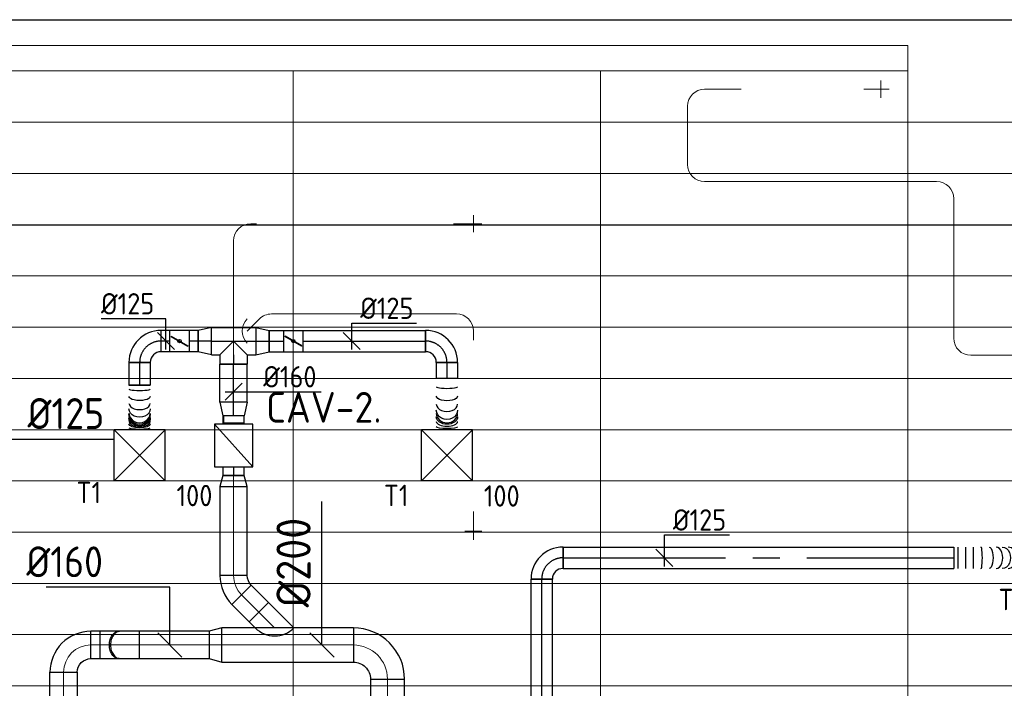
# Model space of a CAD drawing. Header units: millimetres. Extents: x -73257 to 31053, y 5203 to 51987.
# Tile 5 of 58: x -68971 to -63204, y 15905 to 19819. Entities that reach past the tile are written whole.
import ezdxf
from ezdxf.enums import TextEntityAlignment as Align

# ---------------------------------------------------------------- set-up
doc = ezdxf.new("R2010")
doc.units = ezdxf.units.MM
doc.header["$LTSCALE"] = 50
doc.linetypes.add('CENTER2', pattern=[28.575, 19.05, -3.175, 3.175, -3.175])
for name, color, linetype in [('4plfd', 254, 'Continuous'), ('BALKEN', 7, 'Continuous'), ('WL570---_RETOUR', 100, 'Continuous'), ('WL570---_TOEVOER', 200, 'Continuous'), ('WL570---_TOEVOER_HL', 1, 'Continuous'), ('WL570---_TOEVOER_RST', 3, 'Continuous'), ('WL570---_TOEVOER_RST_HL', 1, 'Continuous'), ('WM570---', 2, 'Continuous'), ('WM570---_TOEVOER', 2, 'Continuous'), ('WM570---_TOEVOER_PR', 2, 'Continuous'), ('WM570---_TOEVOER_RST_PR', 1, 'Continuous')]:
    doc.layers.add(name, color=color, linetype=linetype)
for name, color, linetype, lineweight in [('WL570---_BESTAAND-HARTLIJN', 161, 'Continuous', 0), ('WL570---_BESTAAND-RETOUR', 140, 'Continuous', 0), ('WL570---_BESTAAND-TOEVOER', 180, 'Continuous', 0), ('WL570---_DEMONTEREN', 10, 'Continuous', 0)]:
    doc.layers.add(name, color=color, linetype=linetype, lineweight=lineweight)
doc.layers.get('WL570---_DEMONTEREN').off()
doc.styles.add('BURO-025', font='ISO96.shx', dxfattribs={"height": 125})
doc.styles.add('MAATVOERING', font='ISO')

# ---------------------------------------------------------------- blocks, each defined once
blk = doc.blocks.new('Groep-41')
at = {"color": 8, "linetype": 'Continuous', "lineweight": 13}
for p, q in [((-73154.9, 18699.1), (-22154.9, 18699.1)), ((-73154.9, 18699.1), (-22154.9, 18699.1)), ((-73154.9, 18399.1), (-22154.9, 18399.1)), ((-73154.9, 18099.1), (-45945, 18099.1)), ((-73154.9, 17799.1), (-45945, 17799.1)), ((-73154.9, 17499.1), (-45945, 17499.1)), ((-45945, 17199.1), (-73154.9, 17199.1)), ((-73154.9, 16899.1), (-45945, 16899.1)), ((-45945, 16599.1), (-73154.9, 16599.1)), ((-45945, 16299.1), (-73154.9, 16299.1)), ((-45945, 15999.1), (-73154.9, 15999.1)), ((-45945, 15699.1), (-73154.9, 15699.1)), ((-22154.9, 15399.1), (-73154.9, 15399.1))]:
    blk.add_line(p, q, dxfattribs=at)
blk = doc.blocks.new('Groep-50')
at = {"color": 8, "linetype": 'Continuous', "lineweight": 13}
for p, q in [((-73304.9, 19149.1), (-65654.9, 19149.1)), ((-65654.9, 19149.1), (-65654.9, 9183.2)), ((-73154.9, 18999.1), (-65654.9, 18999.1)), ((-69254.9, 18999.1), (-69254.9, 10356)), ((-67454.9, 18999.1), (-67454.9, 9740.2)), ((-65604.9, 18699.1), (-54904.7, 18699.1))]:
    blk.add_line(p, q, dxfattribs=at)
at = {"color": 8}
blk.add_blockref('Groep-41', (0, 0), dxfattribs=at)
blk = doc.blocks.new('Block plafond 3e verd')
at = {"layer": '4plfd'}
blk.add_blockref('Groep-50', (73304.912, -19149.14), dxfattribs=at)
blk = doc.blocks.new('OBO20000090H')
blk.add_lwpolyline([(100, -200, 0.414214), (-200, 100), (-200, -100, -0.414214), (-100, -200)], format="xyb", close=True)
at = {"invisible_edges": 15}
for points in [[(-182.6, -101.5), (-147.9, 95.4), (-200, 100), (-200, -100)], [(-165.8, -106), (-97.4, 81.9), (-147.9, 95.4), (-182.6, -101.5)], [(-150, -113.4), (-50, 59.8), (-97.4, 81.9), (-165.8, -106)], [(-135.7, -123.4), (-7.2, 29.8), (-50, 59.8), (-150, -113.4)], [(-123.4, -135.7), (29.8, -7.2), (-7.2, 29.8), (-135.7, -123.4)], [(-113.4, -150), (59.8, -50), (29.8, -7.2), (-123.4, -135.7)], [(-106, -165.8), (81.9, -97.4), (59.8, -50), (-113.4, -150)], [(-101.5, -182.6), (95.4, -147.9), (81.9, -97.4), (-106, -165.8)], [(-100, -200), (100, -200), (95.4, -147.9), (-101.5, -182.6)]]:
    blk.add_3dface(points, dxfattribs=at)
at = {"layer": 'WL570---_BESTAAND-HARTLIJN'}
blk.add_arc((-200, -200), 200, 0, 90, dxfattribs=at)
blk = doc.blocks.new('OZA2000160045L')
at = {"layer": 'WL570---_TOEVOER'}
blk.add_line((0, 0), (-91.9, 91.9), dxfattribs=at)
blk.add_lwpolyline([(-113.1, 0), (-148.5, 35.4), (-35.4, 148.5), (113.1, 0)], dxfattribs=at)
blk.add_arc((0, 113.1), 160, 225, 315, dxfattribs=at)
blk = doc.blocks.new('KARO')
for p, q in [((1, 0.5), (0, 0.5)), ((0, -0.5), (1, -0.5))]:
    blk.add_line(p, q)
at = {"invisible_edges": 15}
blk.add_3dface([(0, 0.5), (0, -0.5), (1, -0.5), (1, 0.5)], dxfattribs=at)
at = {"layer": 'WL570---_BESTAAND-HARTLIJN'}
blk.add_line((0, 0), (1, 0), dxfattribs=at)
blk = doc.blocks.new('RB45UP')
blk.add_lwpolyline([(0, -0.5), (0.707107, -0.5), (0.707107, 0.5), (0, 0.5, -0.133256), (0.128411, 0.465158, -0.106756), (0.25, 0.353553, -0.082828), (0.325143, 0.198077, -0.071352), (0.353553, 0, -0.071352), (0.325143, -0.198077, -0.082828), (0.25, -0.353553, -0.106756), (0.128411, -0.465158, -0.133256)], format="xyb", close=True)
at = {"layer": 'WL570---_BESTAAND-HARTLIJN'}
blk.add_line((0, 0), (0.707107, 0), dxfattribs=at)
blk = doc.blocks.new('OBO16000045O')
at = {"xscale": 160, "yscale": 160, "zscale": 160}
blk.add_blockref('RB45UP', (0, 0), dxfattribs=at)
blk = doc.blocks.new('OBO16000090H')
blk.add_lwpolyline([(80, -160, 0.414214), (-160, 80), (-160, -80, -0.414214), (-80, -160)], format="xyb", close=True)
at = {"invisible_edges": 15}
for points in [[(-146.1, -81.2), (-118.3, 76.4), (-160, 80), (-160, -80)], [(-132.6, -84.8), (-77.9, 65.5), (-118.3, 76.4), (-146.1, -81.2)], [(-120, -90.7), (-40, 47.8), (-77.9, 65.5), (-132.6, -84.8)], [(-108.6, -98.7), (-5.7, 23.9), (-40, 47.8), (-120, -90.7)], [(-98.7, -108.6), (23.9, -5.7), (-5.7, 23.9), (-108.6, -98.7)], [(-90.7, -120), (47.8, -40), (23.9, -5.7), (-98.7, -108.6)], [(-84.8, -132.6), (65.5, -77.9), (47.8, -40), (-90.7, -120)], [(-81.2, -146.1), (76.4, -118.3), (65.5, -77.9), (-84.8, -132.6)], [(-80, -160), (80, -160), (76.4, -118.3), (-81.2, -146.1)]]:
    blk.add_3dface(points, dxfattribs=at)
at = {"layer": 'WL570---_BESTAAND-HARTLIJN'}
blk.add_arc((-160, -160), 160, 0, 90, dxfattribs=at)
blk = doc.blocks.new('OSV2001600740G')
blk.add_lwpolyline([(0, -100), (74.6, -80), (74.6, 80), (0, 100)], close=True)
at = {"layer": 'WL570---_BESTAAND-HARTLIJN'}
blk.add_line((0, 0), (74.6, 0), dxfattribs=at)
blk = doc.blocks.new('RB45DO')
blk.add_lwpolyline([(0.707107, 0.5), (0, 0.5), (0, -0.5), (0.707107, -0.5, 0.133256), (0.835518, -0.465158, 0.106756), (0.957107, -0.353553, 0.082828), (1.032249, -0.198077, 0.071352), (1.06066, 0, 0.071352), (1.032249, 0.198077, 0.082828), (0.957107, 0.353553, 0.106756), (0.835518, 0.465158, 0.133256)], format="xyb", close=True)
at = {"layer": 'WL570---_BESTAAND-HARTLIJN'}
blk.add_line((0, 0), (1.06066, 0), dxfattribs=at)
blk = doc.blocks.new('OBO16000045N')
at = {"xscale": 160, "yscale": 160, "zscale": 160}
blk.add_blockref('RB45DO', (0, 0), dxfattribs=at)
blk = doc.blocks.new('OZA1600100045R')
blk.add_lwpolyline([(70.7, 0), (106.1, 35.4), (35.4, 106.1), (-70.7, 0)])
at = {"layer": 'WL570---_BESTAAND-HARTLIJN'}
blk.add_line((0, 0), (70.7, 70.7), dxfattribs=at)
at = {"layer": 'WL570---_BESTAAND-RETOUR'}
blk.add_arc((0, 70.7), 100, 225, 315, dxfattribs=at)
blk = doc.blocks.new('OSV1601250650G')
blk.add_lwpolyline([(0, -80), (65.3, -62.5), (65.3, 62.5), (0, 80)], close=True)
at = {"layer": 'WL570---_BESTAAND-HARTLIJN'}
blk.add_line((0, 0), (65.3, 0), dxfattribs=at)
blk = doc.blocks.new('OBO16000045H')
blk.add_lwpolyline([(80, -66.3, 0.198912), (9.7, 103.4), (-103.4, -9.7, -0.198912), (-80, -66.3)], format="xyb", close=True)
at = {"invisible_edges": 15}
for points in [[(-98.7, -14.9), (23.9, 88), (9.7, 103.4), (-103.4, -9.7)], [(-94.5, -20.4), (36.6, 71.4), (23.9, 88), (-98.7, -14.9)], [(-90.7, -26.3), (47.8, 53.7), (36.6, 71.4), (-94.5, -20.4)], [(-87.5, -32.5), (57.5, 35.2), (47.8, 53.7), (-90.7, -26.3)], [(-84.8, -38.9), (65.5, 15.8), (57.5, 35.2), (-87.5, -32.5)], [(-82.7, -45.6), (71.8, -4.2), (65.5, 15.8), (-84.8, -38.9)], [(-81.2, -52.4), (76.4, -24.6), (71.8, -4.2), (-82.7, -45.6)], [(-80.3, -59.3), (79.1, -45.4), (76.4, -24.6), (-81.2, -52.4)], [(-80, -66.3), (80, -66.3), (79.1, -45.4), (-80.3, -59.3)]]:
    blk.add_3dface(points, dxfattribs=at)
at = {"layer": 'WL570---_BESTAAND-HARTLIJN'}
blk.add_arc((-160, -66.3), 160, 0, 45, dxfattribs=at)
blk = doc.blocks.new('VBX1251250012525000')
at = {"layer": 'WL570---_TOEVOER'}
for p, q in [((50, -112.5), (300, 112.5)), ((300, 0), (350, 0))]:
    blk.add_line(p, q, dxfattribs=at)
for points in [[(50, 62.5), (0, 62.5), (0, -62.5), (50, -62.5)], [(300, -62.5), (350, -62.5), (350, 62.5), (300, 62.5)]]:
    blk.add_lwpolyline(points, dxfattribs=at)
blk.add_lwpolyline([(50, -112.5), (300, -112.5), (300, 112.5), (50, 112.5)], close=True, dxfattribs=at)
blk = doc.blocks.new('OBO10000090ZE')
blk.add_lwpolyline([(-50, 0), (50, 0), (50, 100, 1), (-50, 100)], format="xyb", close=True)
at = {"layer": 'WL570---_BESTAAND-HARTLIJN'}
for points in [[(0, 0), (0, 150)], [(-50, 100), (50, 100)]]:
    blk.add_lwpolyline(points, dxfattribs=at)
blk = doc.blocks.new('OSV16010001110G')
blk.add_lwpolyline([(0, -80), (112, -50), (112, 50), (0, 80)], close=True)
at = {"layer": 'WL570---_BESTAAND-HARTLIJN'}
blk.add_line((0, 0), (112, 0), dxfattribs=at)
blk = doc.blocks.new('OBO10000045L')
blk.add_lwpolyline([(50, 0, 0.198912), (6.1, 106.1), (-64.6, 35.4, -0.198912), (-50, 0)], format="xyb", close=True)
at = {"invisible_edges": 15}
for points in [[(-61.7, 32.1), (14.9, 96.4), (6.1, 106.1), (-64.6, 35.4)], [(-59, 28.7), (22.9, 86), (14.9, 96.4), (-61.7, 32.1)], [(-56.7, 25), (29.9, 75), (22.9, 86), (-59, 28.7)], [(-54.7, 21.1), (35.9, 63.4), (29.9, 75), (-56.7, 25)], [(-53, 17.1), (41, 51.3), (35.9, 63.4), (-54.7, 21.1)], [(-51.7, 12.9), (44.9, 38.8), (41, 51.3), (-53, 17.1)], [(-50.8, 8.7), (47.7, 26), (44.9, 38.8), (-51.7, 12.9)], [(-50.2, 4.4), (49.4, 13.1), (47.7, 26), (-50.8, 8.7)], [(-50, 0), (50, 0), (49.4, 13.1), (-50.2, 4.4)]]:
    blk.add_3dface(points, dxfattribs=at)
at = {"layer": 'WL570---_BESTAAND-HARTLIJN'}
blk.add_arc((-100, 0), 100, 0, 45, dxfattribs=at)
blk = doc.blocks.new('OBO10000090H')
blk.add_lwpolyline([(50, -100, 0.414214), (-100, 50), (-100, -50, -0.414214), (-50, -100)], format="xyb", close=True)
at = {"invisible_edges": 15}
for points in [[(-91.3, -50.8), (-74, 47.7), (-100, 50), (-100, -50)], [(-82.9, -53), (-48.7, 41), (-74, 47.7), (-91.3, -50.8)], [(-75, -56.7), (-25, 29.9), (-48.7, 41), (-82.9, -53)], [(-67.9, -61.7), (-3.6, 14.9), (-25, 29.9), (-75, -56.7)], [(-61.7, -67.9), (14.9, -3.6), (-3.6, 14.9), (-67.9, -61.7)], [(-56.7, -75), (29.9, -25), (14.9, -3.6), (-61.7, -67.9)], [(-53, -82.9), (41, -48.7), (29.9, -25), (-56.7, -75)], [(-50.8, -91.3), (47.7, -74), (41, -48.7), (-53, -82.9)], [(-50, -100), (50, -100), (47.7, -74), (-50.8, -91.3)]]:
    blk.add_3dface(points, dxfattribs=at)
at = {"layer": 'WL570---_BESTAAND-HARTLIJN'}
blk.add_arc((-100, -100), 100, 0, 90, dxfattribs=at)
blk = doc.blocks.new('MVLINE')
blk.add_line((35.4, -35.4), (-35.4, 35.4))
blk = doc.blocks.new('*U605')
at = {"color": 0, "ltscale": 10}
for p, q in [((150, 150, -2500), (-150, 150, -2500)), ((-150, -150, -2500), (-150, 150, -2500)), ((150, -150, -2500), (-150, 150, -2500)), ((-150, -150, -2500), (150, 150, -2500)), ((150, -150, -2500), (150, 150, -2500)), ((150, -150, -2500), (-150, -150, -2500))]:
    blk.add_line(p, q, dxfattribs=at)
at = {"layer": 'WL570---_TOEVOER_RST_HL', "linetype": 'CENTER2'}
blk.add_circle((0, 0, -2500), 0.075, dxfattribs=at)
at = {"layer": 'WL570---_TOEVOER_RST', "color": 2, "style": 'BURO-025'}
for tag in ['MC', 'Q']:
    blk.add_attdef(tag, text='', height=125, dxfattribs=at).set_placement((0, 0), align=Align.MIDDLE)
at = {"layer": 'WM570---_TOEVOER_RST_PR', "color": 2, "style": 'BURO-025'}
blk.add_attdef('POSNR', text='', height=125, dxfattribs=at).set_placement((0, 0), align=Align.MIDDLE)
blk = doc.blocks.new('*U607')
at = {"color": 0, "ltscale": 10}
for p, q in [((-80, 0), (0, 80)), ((0, 80), (54.9, 80)), ((54.9, 80), (54.9, -80)), ((-80, 0), (0, -80)), ((0, -80), (54.9, -80))]:
    blk.add_line(p, q, dxfattribs=at)
at = {"layer": 'WL570---_TOEVOER_HL', "linetype": 'CENTER2'}
blk.add_line((0, 0), (54.9, 0), dxfattribs=at)
at = {"layer": 'WM570---_TOEVOER_PR', "color": 2, "style": 'BURO-025'}
blk.add_attdef('POSNR', text='', height=125, dxfattribs=at).set_placement((0, 0), align=Align.MIDDLE)
blk = doc.blocks.new('*U608')
at = {"color": 0, "ltscale": 10}
for p, q in [((0, 59.375, -2700), (-44.3, 59.375, -2700)), ((-44.3, -59.375, -2700), (-44.3, 59.375, -2700)), ((-44.3, -59.375, -2700), (-44.3, 59.375, -2700)), ((78.2, 80, -2700), (0, 62.5, -2700)), ((0, -62.5, -2700), (0, 62.5, -2700)), ((78.2, -80, -2700), (78.2, 80, -2700)), ((0, -59.375, -2700), (-44.3, -59.375, -2700)), ((78.2, -80, -2700), (0, -62.5, -2700))]:
    blk.add_line(p, q, dxfattribs=at)
at = {"layer": 'WL570---_TOEVOER_HL', "linetype": 'CENTER2'}
blk.add_line((0, 0, -2700), (78.2, 0, -2700), dxfattribs=at)
for centre in [(0, 0, -2700), (78.2, 0, -2700)]:
    blk.add_circle(centre, 0.075, dxfattribs=at)
at = {"layer": 'WM570---_TOEVOER_PR', "color": 2, "style": 'BURO-025'}
blk.add_attdef('POSNR', text='', height=125, dxfattribs=at).set_placement((0, 0), align=Align.MIDDLE)
blk = doc.blocks.new('*U609')
at = {"color": 0, "ltscale": 10}
for p, q in [((0, 80, -2700), (260, 80, -2700)), ((0, -80, -2700), (0, 80, -2700)), ((260, 80, -2700), (260, -80, -2700)), ((0, -80, -2700), (50, -80, -2700)), ((210, -80, -2700), (260, -80, -2700))]:
    blk.add_line(p, q, dxfattribs=at)
at = {"layer": 'WL570---_TOEVOER_HL', "linetype": 'CENTER2'}
blk.add_line((0, 0, -2700), (260, 0, -2700), dxfattribs=at)
at = {"layer": 'WM570---_TOEVOER_PR', "color": 2, "style": 'BURO-025'}
blk.add_attdef('POSNR', text='', height=125, dxfattribs=at).set_placement((0, 0), align=Align.MIDDLE)
blk = doc.blocks.new('*U610')
at = {"color": 0, "ltscale": 10}
for p, q in [((0, 80, -2700), (223.6, 80, -2700)), ((0, -80, -2700), (0, 80, -2700)), ((223.6, 80, -2700), (223.6, -80, -2700)), ((0, -80, -2700), (223.6, -80, -2700))]:
    blk.add_line(p, q, dxfattribs=at)
at = {"layer": 'WL570---_TOEVOER_HL', "linetype": 'CENTER2'}
blk.add_line((0, 0, -2700), (223.6, 0, -2700), dxfattribs=at)
at = {"layer": 'WM570---_TOEVOER_PR', "color": 2, "style": 'BURO-025'}
blk.add_attdef('POSNR', text='', height=125, dxfattribs=at).set_placement((0, 0), align=Align.MIDDLE)
blk = doc.blocks.new('*U611')
at = {"color": 0, "ltscale": 10}
for p, q in [((-80, 0, -2700), (0, 80, -2700)), ((0, 80, -2700), (54.9, 80, -2700)), ((54.9, 80, -2700), (54.9, -80, -2700)), ((-80, 0, -2700), (0, -80, -2700)), ((0, -80, -2700), (54.9, -80, -2700))]:
    blk.add_line(p, q, dxfattribs=at)
at = {"layer": 'WL570---_TOEVOER_HL', "linetype": 'CENTER2'}
blk.add_line((0, 0, -2700), (54.9, 0, -2700), dxfattribs=at)
at = {"layer": 'WM570---_TOEVOER_PR', "color": 2, "style": 'BURO-025'}
blk.add_attdef('POSNR', text='', height=125, dxfattribs=at).set_placement((0, 0), align=Align.MIDDLE)
blk = doc.blocks.new('*U612')
at = {"color": 0, "ltscale": 10}
for p, q in [((0, 80, -2700), (78.2, 62.5, -2700)), ((0, 80, -2700), (0, -80, -2700)), ((78.2, 62.5, -2700), (78.2, -62.5, -2700)), ((0, -80, -2700), (78.2, -62.5, -2700))]:
    blk.add_line(p, q, dxfattribs=at)
at = {"layer": 'WL570---_TOEVOER_HL', "linetype": 'CENTER2'}
blk.add_line((0, 0, -2700), (78.2, 0, -2700), dxfattribs=at)
for centre in [(0, 0, -2700), (78.2, 0, -2700)]:
    blk.add_circle(centre, 0.075, dxfattribs=at)
at = {"layer": 'WM570---_TOEVOER_PR', "color": 2, "style": 'BURO-025'}
blk.add_attdef('POSNR', text='', height=125, dxfattribs=at).set_placement((0, 0), align=Align.MIDDLE)
blk = doc.blocks.new('*U613')
at = {"color": 0, "ltscale": 10}
for p, q in [((0, 80, -2700), (78.2, 62.5, -2700)), ((0, 80, -2700), (0, -80, -2700)), ((78.2, 62.5, -2700), (78.2, -62.5, -2700)), ((0, -80, -2700), (78.2, -62.5, -2700))]:
    blk.add_line(p, q, dxfattribs=at)
at = {"layer": 'WL570---_TOEVOER_HL', "linetype": 'CENTER2'}
blk.add_line((0, 0, -2700), (78.2, 0, -2700), dxfattribs=at)
for centre in [(0, 0, -2700), (78.2, 0, -2700)]:
    blk.add_circle(centre, 0.075, dxfattribs=at)
at = {"layer": 'WM570---_TOEVOER_PR', "color": 2, "style": 'BURO-025'}
blk.add_attdef('POSNR', text='', height=125, dxfattribs=at).set_placement((0, 0), align=Align.MIDDLE)
blk = doc.blocks.new('*U614')
at = {"color": 0, "ltscale": 10}
for p, q in [((0, 62.5, -2700), (52.2, 62.5, -2700)), ((0, -62.5, -2700), (0, 62.5, -2700)), ((0, -62.5, -2700), (52.2, -62.5, -2700))]:
    blk.add_line(p, q, dxfattribs=at)
at = {"layer": 'WL570---_TOEVOER_HL', "linetype": 'CENTER2'}
blk.add_line((0, 0, -2700), (52.2, 0, -2700), dxfattribs=at)
at = {"layer": 'WM570---_TOEVOER_PR', "color": 2, "style": 'BURO-025'}
blk.add_attdef('POSNR', text='', height=125, dxfattribs=at).set_placement((0, 0), align=Align.MIDDLE)
blk = doc.blocks.new('*U615')
at = {"color": 0, "ltscale": 10}
for p, q in [((-62.5, 125, -2700), (62.5, 125, -2700)), ((-125, -62.5, -2700), (-125, 62.5, -2700))]:
    blk.add_line(p, q, dxfattribs=at)
for radius in [62.5, 187.5]:
    blk.add_arc((-125, 125, -2700), radius, 270, 360, dxfattribs=at)
at = {"layer": 'WL570---_TOEVOER_HL', "linetype": 'CENTER2'}
blk.add_arc((-125, 125, -2700), 125, 270, 0, dxfattribs=at)
at = {"layer": 'WM570---_TOEVOER_PR', "color": 2, "style": 'BURO-025'}
blk.add_attdef('POSNR', text='', height=125, dxfattribs=at).set_placement((0, 0), align=Align.MIDDLE)
blk = doc.blocks.new('*U616')
at = {"ltscale": 10}
for p, q in [((-56.4, 62.5, -2700), (56.4, 62.5, -2700)), ((-56.4, -62.5, -2700), (-56.4, 62.5, -2700)), ((56.4, 62.5, -2700), (56.4, -62.5, -2700)), ((-49.4, 27.3, -2700), (-48.4, 29.1, -2700)), ((48.4, -29.1, -2700), (-49.4, 27.3, -2700)), ((49.4, -27.3, -2700), (-48.4, 29.1, -2700)), ((48.4, -29.1, -2700), (49.4, -27.3, -2700)), ((-56.4, -62.5, -2700), (56.4, -62.5, -2700))]:
    blk.add_line(p, q, dxfattribs=at)
blk.add_circle((0, 0, -2700), 9.41, dxfattribs=at)
at = {"layer": 'WL570---_TOEVOER', "color": 2, "style": 'BURO-025'}
blk.add_attdef('I', text='', height=125, dxfattribs=at).set_placement((0, 0), align=Align.MIDDLE)
at = {"layer": 'WM570---_TOEVOER_PR', "color": 2, "style": 'BURO-025'}
blk.add_attdef('POSNR', text='', height=125, dxfattribs=at).set_placement((0, 0), align=Align.MIDDLE)
blk = doc.blocks.new('*U617')
at = {"color": 0, "ltscale": 10}
for p, q in [((0, 62.5, -2700), (52.2, 62.5, -2700)), ((52.2, 62.5, -2700), (52.2, -62.5, -2700)), ((0, -62.5, -2700), (52.2, -62.5, -2700))]:
    blk.add_line(p, q, dxfattribs=at)
at = {"layer": 'WL570---_TOEVOER_HL', "linetype": 'CENTER2'}
blk.add_line((0, 0, -2700), (52.2, 0, -2700), dxfattribs=at)
at = {"layer": 'WM570---_TOEVOER_PR', "color": 2, "style": 'BURO-025'}
blk.add_attdef('POSNR', text='', height=125, dxfattribs=at).set_placement((0, 0), align=Align.MIDDLE)
blk = doc.blocks.new('*U618')
at = {"color": 0, "ltscale": 10}
for p, q in [((0, 62.5, -2700), (84.8, 62.5, -2700)), ((0, -62.5, -2700), (0, 62.5, -2700)), ((0, -62.5, -2700), (84.8, -62.5, -2700))]:
    blk.add_line(p, q, dxfattribs=at)
at = {"layer": 'WL570---_TOEVOER_HL', "linetype": 'CENTER2'}
blk.add_line((0, 0, -2700), (84.8, 0, -2700), dxfattribs=at)
at = {"layer": 'WM570---_TOEVOER_PR', "color": 2, "style": 'BURO-025'}
blk.add_attdef('POSNR', text='', height=125, dxfattribs=at).set_placement((0, 0), align=Align.MIDDLE)
blk = doc.blocks.new('*U619')
at = {"ltscale": 10}
for p, q in [((-56.4, 62.5, -2700), (56.4, 62.5, -2700)), ((-56.4, -62.5, -2700), (-56.4, 62.5, -2700)), ((56.4, 62.5, -2700), (56.4, -62.5, -2700)), ((-49.4, 27.3, -2700), (-48.4, 29.1, -2700)), ((48.4, -29.1, -2700), (-49.4, 27.3, -2700)), ((49.4, -27.3, -2700), (-48.4, 29.1, -2700)), ((48.4, -29.1, -2700), (49.4, -27.3, -2700)), ((-56.4, -62.5, -2700), (56.4, -62.5, -2700))]:
    blk.add_line(p, q, dxfattribs=at)
blk.add_circle((0, 0, -2700), 9.41, dxfattribs=at)
at = {"layer": 'WL570---_TOEVOER', "color": 2, "style": 'BURO-025'}
blk.add_attdef('I', text='', height=125, dxfattribs=at).set_placement((0, 0), align=Align.MIDDLE)
at = {"layer": 'WM570---_TOEVOER_PR', "color": 2, "style": 'BURO-025'}
blk.add_attdef('POSNR', text='', height=125, dxfattribs=at).set_placement((0, 0), align=Align.MIDDLE)
blk = doc.blocks.new('*U620')
at = {"color": 0, "ltscale": 10}
for p, q in [((0, 62.5, -2700), (718.55, 62.5, -2700)), ((718.55, 62.5, -2700), (718.55, -62.5, -2700)), ((0, -62.5, -2700), (718.55, -62.5, -2700))]:
    blk.add_line(p, q, dxfattribs=at)
at = {"layer": 'WL570---_TOEVOER_HL', "linetype": 'CENTER2'}
blk.add_line((0, 0, -2700), (718.55, 0, -2700), dxfattribs=at)
at = {"layer": 'WM570---_TOEVOER_PR', "color": 2, "style": 'BURO-025'}
blk.add_attdef('POSNR', text='', height=125, dxfattribs=at).set_placement((0, 0), align=Align.MIDDLE)
blk = doc.blocks.new('*U621')
at = {"color": 0, "ltscale": 10}
for p, q in [((0, 62.5, -2700), (133.4, 62.5, -2700)), ((0, -62.5, -2700), (0, 62.5, -2700)), ((133.4, 62.5, -2700), (133.4, -62.5, -2700)), ((0, -62.5, -2700), (133.4, -62.5, -2700))]:
    blk.add_line(p, q, dxfattribs=at)
at = {"layer": 'WL570---_TOEVOER_HL', "linetype": 'CENTER2'}
blk.add_line((0, 0, -2700), (133.4, 0, -2700), dxfattribs=at)
at = {"layer": 'WM570---_TOEVOER_PR', "color": 2, "style": 'BURO-025'}
blk.add_attdef('POSNR', text='', height=125, dxfattribs=at).set_placement((0, 0), align=Align.MIDDLE)
blk = doc.blocks.new('*U622')
at = {"color": 0, "ltscale": 10}
for p, q in [((0, -62.5, -2700), (0, 62.5, -2700)), ((260.4, 62.5, -2700), (260.4, -62.5, -2700))]:
    blk.add_line(p, q, dxfattribs=at)
for centre, major_axis, ratio, start_param, end_param in [((22.6, 0, -2700), (0, -62.5), 0.12628, 0, 3.141593), ((106.2, 0, -2700), (0, -62.5), 0.592255, 0, 3.141593), ((163.5, 0, -2700), (0, -62.5), 0.911825, 0, 3.141593), ((178.6, 0, -2700), (0, 62.5), 0.911825, 3.141593, 6.283185), ((207.3, 0, -2700), (0, 62.5), 0.592255, 3.141593, 6.283185), ((249, 0, -2700), (0, 62.5), 0.12628, 3.141593, 6.283185)]:
    blk.add_ellipse(centre, major_axis=major_axis, ratio=ratio, start_param=start_param, end_param=end_param, dxfattribs=at)
at = {"color": 0, "ltscale": 10, "extrusion": (0, 0, -1)}
for centre, major_axis, ratio, start_param, end_param in [((66.5, 0, -2700), (0, 62.5), 0.370911, 0, 3.141593), ((139.2, 0, -2700), (0, 62.5), 0.776414, 0, 3.141593), ((170.5, 0, -2700), (0, 62.5), 0.950906, 0, 3.141593), ((190.8, 0, -2700), (0, -62.5), 0.776414, 3.141593, 6.283185), ((227.1, 0, -2700), (0, -62.5), 0.370911, 3.141593, 6.283185)]:
    blk.add_ellipse(centre, major_axis=major_axis, ratio=ratio, start_param=start_param, end_param=end_param, dxfattribs=at)
at = {"layer": 'WM570---_TOEVOER_PR', "color": 2, "style": 'BURO-025'}
blk.add_attdef('POSNR', text='', height=125, dxfattribs=at).set_placement((0, 0), align=Align.MIDDLE)
blk = doc.blocks.new('*U623')
at = {"color": 0, "ltscale": 10}
for p, q in [((-125, -62.5, -2700), (-125, 62.5, -2700)), ((62.5, -125, -2700), (-62.5, -125, -2700))]:
    blk.add_line(p, q, dxfattribs=at)
for radius in [187.5, 62.5]:
    blk.add_arc((-125, -125, -2700), radius, 0, 90, dxfattribs=at)
at = {"layer": 'WL570---_TOEVOER_HL', "linetype": 'CENTER2'}
blk.add_arc((-125, -125, -2700), 125, 0, 90, dxfattribs=at)
at = {"layer": 'WM570---_TOEVOER_PR', "color": 2, "style": 'BURO-025'}
blk.add_attdef('POSNR', text='', height=125, dxfattribs=at).set_placement((0, 0), align=Align.MIDDLE)
blk = doc.blocks.new('*U624')
at = {"color": 0, "ltscale": 10}
for p, q in [((0, 62.5, -2700), (93.7, 62.5, -2700)), ((0, -62.5, -2700), (0, 62.5, -2700)), ((93.7, 62.5, -2700), (93.7, -62.5, -2700)), ((0, -62.5, -2700), (93.7, -62.5, -2700))]:
    blk.add_line(p, q, dxfattribs=at)
at = {"layer": 'WL570---_TOEVOER_HL', "linetype": 'CENTER2'}
blk.add_line((0, 0, -2700), (93.7, 0, -2700), dxfattribs=at)
at = {"layer": 'WM570---_TOEVOER_PR', "color": 2, "style": 'BURO-025'}
blk.add_attdef('POSNR', text='', height=125, dxfattribs=at).set_placement((0, 0), align=Align.MIDDLE)
blk = doc.blocks.new('*U625')
at = {"color": 0, "ltscale": 10}
for p, q in [((0, 62.5, -2700), (0, -62.5, -2700)), ((300, 62.5, -2700), (300, -62.5, -2700))]:
    blk.add_line(p, q, dxfattribs=at)
for centre, major_axis, ratio, start_param, end_param in [((48.7, 0, -2700), (0, -62.5), 0.152673, 0, 3.141593), ((150.4, 0, -2700), (0, -62.5), 0.695081, 0, 3.141593), ((204.5, 0, -2700), (0, 62.5), 0.882722, 3.141593, 6.283185), ((251.9, 0, -2700), (0, 62.5), 0.444109, 3.141593, 6.283185)]:
    blk.add_ellipse(centre, major_axis=major_axis, ratio=ratio, start_param=start_param, end_param=end_param, dxfattribs=at)
at = {"color": 0, "ltscale": 10, "extrusion": (0, 0, -1)}
for centre, major_axis, ratio, start_param, end_param in [((103.3, 0, -2700), (0, 62.5), 0.444109, 0, 3.141593), ((185.6, 0, -2700), (0, 62.5), 0.882722, 0, 3.141593), ((224.8, 0, -2700), (0, -62.5), 0.695081, 3.141593, 6.283185), ((283.5, 0, -2700), (0, -62.5), 0.152673, 3.141593, 6.283185)]:
    blk.add_ellipse(centre, major_axis=major_axis, ratio=ratio, start_param=start_param, end_param=end_param, dxfattribs=at)
at = {"layer": 'WM570---_TOEVOER_PR', "color": 2, "style": 'BURO-025'}
blk.add_attdef('POSNR', text='', height=125, dxfattribs=at).set_placement((0, 0), align=Align.MIDDLE)
blk = doc.blocks.new('*U631')
at = {"color": 0, "ltscale": 10}
for p, q in [((0, 62.5, -2700), (2289.8, 62.5, -2700)), ((0, -62.5, -2700), (0, 62.5, -2700)), ((2289.8, 62.5, -2700), (2289.8, -62.5, -2700)), ((0, -62.5, -2700), (2289.8, -62.5, -2700))]:
    blk.add_line(p, q, dxfattribs=at)
at = {"layer": 'WL570---_TOEVOER_HL', "linetype": 'CENTER2'}
blk.add_line((0, 0, -2700), (2289.8, 0, -2700), dxfattribs=at)
at = {"layer": 'WM570---_TOEVOER_PR', "color": 2, "style": 'BURO-025'}
blk.add_attdef('POSNR', text='', height=125, dxfattribs=at).set_placement((0, 0), align=Align.MIDDLE)
blk = doc.blocks.new('*U632')
at = {"color": 0, "ltscale": 10}
for p, q in [((0, 62.5, -2700), (0, -62.5, -2700)), ((22.3, 62.5, -2700), (22.3, -62.5, -2700)), ((67, 62.5, -2700), (67, -62.5, -2700)), ((111.7, 62.5, -2700), (111.7, -62.5, -2700)), ((480.4, 62.5, -2700), (480.4, -62.5, -2700))]:
    blk.add_line(p, q, dxfattribs=at)
for centre, major_axis, ratio, start_param, end_param in [((158.4, 0, -2700), (0, -62.5), 0.129466, 0, 3.141593), ((247.6, 0, -2700), (0, -62.5), 0.605209, 0, 3.141593), ((318.2, 0, -2700), (0, 62.5), 0.790648, 3.141593, 6.283185), ((395.2, 0, -2700), (0, 62.5), 0.379862, 3.141593, 6.283185)]:
    blk.add_ellipse(centre, major_axis=major_axis, ratio=ratio, start_param=start_param, end_param=end_param, dxfattribs=at)
at = {"color": 0, "ltscale": 10, "extrusion": (0, 0, -1)}
for centre, major_axis, ratio, start_param, end_param in [((205.3, 0, -2700), (0, 62.5), 0.379862, 0, 3.141593), ((282.3, 0, -2700), (0, 62.5), 0.790648, 0, 3.141593), ((352.9, 0, -2700), (0, -62.5), 0.605209, 3.141593, 6.283185), ((442.1, 0, -2700), (0, -62.5), 0.129466, 3.141593, 6.283185)]:
    blk.add_ellipse(centre, major_axis=major_axis, ratio=ratio, start_param=start_param, end_param=end_param, dxfattribs=at)
at = {"layer": 'WM570---_TOEVOER_PR', "color": 2, "style": 'BURO-025'}
blk.add_attdef('POSNR', text='', height=125, dxfattribs=at).set_placement((0, 0), align=Align.MIDDLE)
blk = doc.blocks.new('*U687')
at = {"layer": 'WM570---_TOEVOER', "color": 0, "ltscale": 10}
for p, q in [((0, 104.8), (380.4, 104.8)), ((0, -50), (0, 104.8)), ((50, -50), (-50, 50))]:
    blk.add_line(p, q, dxfattribs=at)
at = {"layer": 'WM570---_TOEVOER', "color": 0, "style": 'BURO-025'}
blk.add_text('%%c125', height=125, dxfattribs=at).set_placement((50, 129.8))
blk = doc.blocks.new('*U688')
at = {"layer": 'WM570---_TOEVOER', "color": 0, "ltscale": 10}
for p, q in [((-50, -50), (50, 50)), ((-50, 0), (512.9, 0))]:
    blk.add_line(p, q, dxfattribs=at)
at = {"layer": 'WM570---_TOEVOER', "color": 0, "style": 'BURO-025'}
blk.add_text('%%c160', height=125, dxfattribs=at).set_placement((173.6, 25))
blk = doc.blocks.new('*U689')
at = {"layer": 'WM570---_TOEVOER', "color": 0, "ltscale": 10}
for p, q in [((0, 130.7), (-380.4, 130.7)), ((0, -50), (0, 130.7)), ((50, -50), (-50, 50))]:
    blk.add_line(p, q, dxfattribs=at)
at = {"layer": 'WM570---_TOEVOER', "color": 0, "style": 'BURO-025'}
blk.add_text('%%c125', height=125, dxfattribs=at).set_placement((-380.4, 155.7))
blk = doc.blocks.new('*U716')
at = {"color": 0, "ltscale": 10}
for p, q in [((0, 62.5, -2700), (3773.1, 62.5, -2700)), ((0, -62.5, -2700), (0, 62.5, -2700)), ((3773.1, 62.5, -2700), (3773.1, -62.5, -2700)), ((0, -62.5, -2700), (3773.1, -62.5, -2700))]:
    blk.add_line(p, q, dxfattribs=at)
at = {"layer": 'WL570---_TOEVOER_HL', "linetype": 'CENTER2'}
blk.add_line((0, 0, -2700), (3773.1, 0, -2700), dxfattribs=at)
at = {"layer": 'WM570---_TOEVOER_PR', "color": 2, "style": 'BURO-025'}
blk.add_attdef('POSNR', text='', height=125, dxfattribs=at).set_placement((0, 0), align=Align.MIDDLE)
blk = doc.blocks.new('*U717')
at = {"color": 0, "ltscale": 10}
for p, q in [((-125, -62.5, -2700), (-125, 62.5, -2700)), ((62.5, -125, -2700), (-62.5, -125, -2700))]:
    blk.add_line(p, q, dxfattribs=at)
for radius in [187.5, 62.5]:
    blk.add_arc((-125, -125, -2700), radius, 0, 90, dxfattribs=at)
at = {"layer": 'WL570---_TOEVOER_HL', "linetype": 'CENTER2'}
blk.add_arc((-125, -125, -2700), 125, 0, 90, dxfattribs=at)
at = {"layer": 'WM570---_TOEVOER_PR', "color": 2, "style": 'BURO-025'}
blk.add_attdef('POSNR', text='', height=125, dxfattribs=at).set_placement((0, 0), align=Align.MIDDLE)
blk = doc.blocks.new('*U718')
at = {"layer": 'WM570---_TOEVOER', "color": 0, "ltscale": 10}
for p, q in [((0, 134.1), (380.4, 134.1)), ((0, -50), (0, 134.1)), ((50, -50), (-50, 50))]:
    blk.add_line(p, q, dxfattribs=at)
at = {"layer": 'WM570---_TOEVOER', "color": 0, "style": 'BURO-025'}
blk.add_text('%%c125', height=125, dxfattribs=at).set_placement((50, 159.1))

msp = doc.modelspace()

# ---------------------------------------------------------------- linework, layer by layer
at = {"layer": 'BALKEN', "linetype": 'Continuous'}
for p, q in [((-71568.496, 19819.092), (-56743.296, 19819.092)), ((-70368.496, 18619.092), (-56743.296, 18619.092))]:
    msp.add_line(p, q, dxfattribs=at)
at = {"layer": 'WM570---'}
for points in [[(-69171.274, 17362.7), (-68975.227, 17362.7), (-68421.41, 17362.7)], [(-67200.589, 16158.573), (-67200.589, 16328.764), (-67200.589, 16997.812)], [(-68092.067, 16158.573), (-68092.067, 16280.86), (-68092.067, 16496.579), (-68815.967, 16496.579)]]:
    msp.add_lwpolyline(points, dxfattribs=at)

# ---------------------------------------------------------------- block references
at = {"layer": 'WL570---_BESTAAND-TOEVOER', "rotation": 270.000000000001}
msp.add_blockref('VBX1251250012525000', (-67718.052, 17501.017), dxfattribs=at)
at = {"layer": 'WL570---_DEMONTEREN'}
for name, p, rotation in [('OBO10000090H', (-65059.755, 19412.201), 90), ('OBO10000090H', (-65059.755, 18871.35), 180), ('OSV16010001110G', (-67718.052, 18379.749), 90.00000000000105), ('OBO10000090H', (-63500.469, 17854.691), 180)]:
    msp.add_blockref(name, p, dxfattribs=dict(at, rotation=rotation))
at = {"layer": 'WL570---_DEMONTEREN', "yscale": 100, "zscale": 100}
for p, xscale in [((-64959.755, 19412.201), 215.2626455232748), ((-64959.755, 18871.35), 1359.285722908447), ((-67496.631, 18096.538), 1083.060056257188)]:
    msp.add_blockref('KARO', p, dxfattribs=dict(at, xscale=xscale))
at = {"layer": 'WL570---_DEMONTEREN', "xscale": -1}
for name, p, rotation in [('OBO10000090ZE', (-64027.61, 19412.201), 269.9999999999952), ('OBO10000090H', (-67718.052, 18624.759), 359.999999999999), ('OBO10000090ZE', (-66413.571, 18624.759), 269.999999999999), ('OBO10000045L', (-67567.342, 18067.249), 315), ('OZA1600100045R', (-67638.052, 17996.538), 270), ('OSV1601250650G', (-67718.052, 17566.273), 90.00000000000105), ('OBO10000090ZE', (-66313.571, 16924.477), 180)]:
    msp.add_blockref(name, p, dxfattribs=dict(at, rotation=rotation))
at = {"layer": 'WL570---_DEMONTEREN'}
for p, xscale, yscale, zscale, rotation in [((-65059.755, 19312.201), 340.851128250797, 100, 100, 270), ((-63500.469, 17954.691), 816.658969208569, 100, 100, 90), ((-67584.819, 18624.759), -33.23319172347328, 100, 100, 359.999999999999), ((-66413.571, 18624.759), -16.03765465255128, 100, 100, 359.999999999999), ((-67718.052, 18524.759), 32.29599823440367, 100, 100, 270), ((-67718.052, 18380.646), 813.8316407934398, 160, 160, 270), ((-66313.571, 17996.538), 53.36259648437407, 100, 100, 270), ((-56958.931, 17854.691), 6441.538491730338, 100, 100, 180), ((-66313.571, 16924.477), -16.03765465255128, 100, 100, 269.999999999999)]:
    msp.add_blockref('KARO', p, dxfattribs=dict(at, xscale=xscale, yscale=yscale, zscale=zscale, rotation=rotation))
for p in [(-63500.469, 18871.35), (-66313.571, 18096.538)]:
    msp.add_blockref('OBO10000090H', p, dxfattribs=at)
at = {"layer": 'WL570---_RETOUR'}
msp.add_blockref('Block plafond 3e verd', (-71418.596, 19669.012), dxfattribs=at)
at = {"layer": 'WL570---_TOEVOER'}
for name, p, rotation in [('*U615', (-68268.606, 17937.751, 2700), 180), ('*U617', (-68091.379, 17937.751, 2700), 180), ('*U616', (-68034.929, 17937.751, 2700), 180), ('*U614', (-67926.252, 17937.751, 2700), 180), ('*U612', (-67848.052, 17937.751, 2700), 180), ('*U607', (-67718.052, 17857.751), 270), ('*U611', (-67718.052, 17857.751, 2700), 270), ('*U621', (-68268.606, 17812.751, 2700), 269.9999999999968), ('*U610', (-67718.052, 17579.292, 2700), 90), ('*U624', (-66468.596, 17812.751, 2700), 269.9999999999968), ('*U625', (-66468.596, 17719.012, 2700), 269.9999999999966), ('*U622', (-68268.606, 17679.378, 2700), 269.9999999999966), ('*U608', (-67718.052, 17501.017, 2700), 90), ('OSV1601250650G', (-67718.052, 17085.761), 90.000000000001), ('*U717', (-65913.873, 16668.959, 2700), 90), ('OBO16000045H', (-67718.052, 16498.646), 180), ('*U716', (-65913.82, 12770.908, 2700), 90), ('OBO16000090H', (-68713.987, 16158.573), 90.00000000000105), ('OBO16000045O', (-68389.037, 16158.573), 180), ('OBO16000045N', (-68269.625, 16158.573), 180), ('OSV2001600740G', (-67787.69, 16158.573), 180)]:
    msp.add_blockref(name, p, dxfattribs=dict(at, rotation=rotation))
for name, p in [('*U609', (-67848.052, 17937.751, 2700)), ('*U613', (-67588.052, 17937.751, 2700)), ('*U618', (-67509.852, 17937.751, 2700)), ('*U619', (-67368.596, 17937.751, 2700)), ('*U620', (-67312.146, 17937.751, 2700)), ('*U623', (-66468.596, 17937.751, 2700)), ('*U631', (-65788.873, 16668.959, 2700)), ('*U632', (-63499.058, 16668.959, 2700)), ('OZA2000160045L', (-67477.98, 16258.573)), ('OBO20000090H', (-66816.929, 16158.527))]:
    msp.add_blockref(name, p, dxfattribs=at)
ref = msp.add_blockref('*U605', (-68268.606, 17269.012, 2500), dxfattribs=at)
ref.add_attrib('Q', '100', (-68052.736, 16970.794), dxfattribs={"layer": 'WL570---_TOEVOER_RST', "color": 2, "height": 125, "style": 'BURO-025'})
ref.add_attrib('MC', 'T1', (-68638.728, 16988.68), dxfattribs={"layer": 'WL570---_TOEVOER_RST', "color": 2, "height": 125, "style": 'BURO-025'})
ref = msp.add_blockref('*U605', (-66468.596, 17269.012, 2500), dxfattribs=at)
ref.add_attrib('Q', '100', (-66252.726, 16968.433), dxfattribs={"layer": 'WL570---_TOEVOER_RST', "color": 2, "height": 125, "style": 'BURO-025'})
ref.add_attrib('MC', 'T1', (-66838.718, 16971.5), dxfattribs={"layer": 'WL570---_TOEVOER_RST', "color": 2, "height": 125, "style": 'BURO-025'})
for p, xscale, yscale, zscale, rotation in [((-67718.052, 16564.92), 522.3098171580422, 160, 160, 90), ((-67569.904, 16350.497), 143.2398514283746, 160, 160, 135), ((-68382.763, 16158.573), 6.274169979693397, 160, 160, 180), ((-67016.876, 16158.573), 769.5427166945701, 200, 200, 180), ((-68713.987, 15714.293), -284.2806615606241, 160, 160, 270), ((-66816.929, 15958.527), 278.1301765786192, 200, 200, 270)]:
    msp.add_blockref('KARO', p, dxfattribs=dict(at, xscale=xscale, yscale=yscale, zscale=zscale, rotation=rotation))
ref = msp.add_blockref('*U605', (-62868.649, 16668.959, 2500), dxfattribs=at)
ref.add_attrib('Q', '150', (-62652.779, 16370.088), dxfattribs={"layer": 'WL570---_TOEVOER_RST', "color": 2, "height": 125, "style": 'BURO-025'})
ref.add_attrib('MC', 'T1', (-63238.771, 16362.111), dxfattribs={"layer": 'WL570---_TOEVOER_RST', "color": 2, "height": 125, "style": 'BURO-025'})
at = {"layer": 'WL570---_TOEVOER', "xscale": 691.6564698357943, "yscale": 160, "zscale": 160}
msp.add_blockref('KARO', (-68553.987, 16158.573), dxfattribs=at)
at = {"layer": 'WM570---', "xscale": 2, "yscale": 2, "zscale": 2}
for p in [(-68092.067, 16158.573), (-67200.589, 16158.573)]:
    msp.add_blockref('MVLINE', p, dxfattribs=at)
at = {"layer": 'WM570---_TOEVOER'}
for name, p in [('*U689', (-68114.337, 17937.751, 2700)), ('*U687', (-67026.746, 17937.751, 2700)), ('*U688', (-67718.052, 17641.227, 2700)), ('*U718', (-65195.063, 16668.959, 2700))]:
    msp.add_blockref(name, p, dxfattribs=at)

# ---------------------------------------------------------------- texts
at = {"layer": 'WM570---', "style": 'MAATVOERING'}
for s, p in [('%%c160', (-69523.428, 18112.671)), ('%%c125', (-68925.227, 17422.7)), ('%%c125', (-68924.739, 17423.922)), ('CAV-2.', (-67527.619, 17459.933)), ('%%c160', (-68932.206, 16555.507))]:
    msp.add_text(s, height=180, dxfattribs=at).set_placement(p)
msp.add_text('%%c200', height=200, rotation=90, dxfattribs=at).set_placement((-67267.256, 16378.764))

doc.saveas('drawing.dxf')
